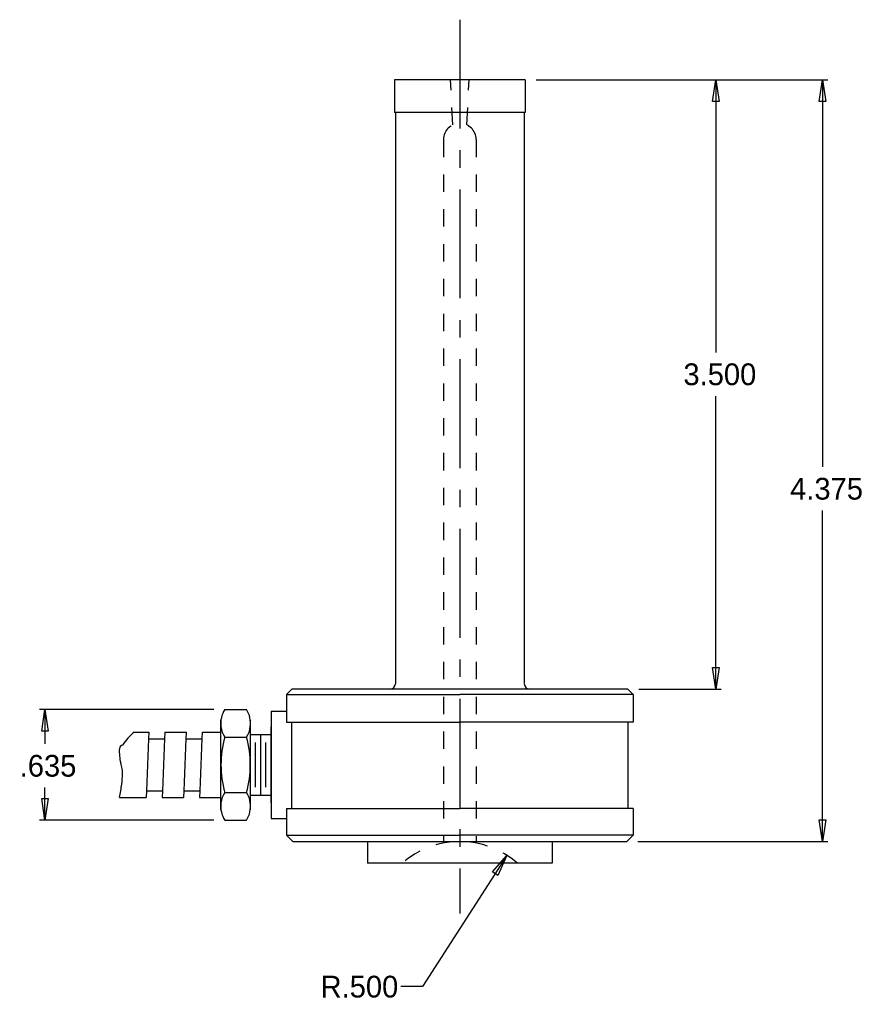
# Model space of a CAD drawing. Extents: x -12.53 to -7.68, y -0.52 to 5.13.
import ezdxf

# ---------------------------------------------------------------- set-up
doc = ezdxf.new("R2010")
doc.units = 0
doc.header["$MEASUREMENT"] = 0
doc.header["$PDMODE"] = 2
doc.linetypes.add('CENTER', pattern=[0.95, 0.625, -0.125, 0.075, -0.125])
doc.linetypes.add('DASHED', pattern=[0.2, 0.1, -0.1])
doc.layers.get('DEFPOINTS').update_dxf_attribs({"linetype": 'CONTINUOUS'})
doc.layers.add('CK_LEVEL_1', color=7, linetype='CONTINUOUS')
doc.dimstyles.new('DIMSTYLE1', dxfattribs={"dimtxt": 0.125, "dimasz": 0.125, "dimexe": 0.125, "dimexo": 0.0625, "dimgap": 0.09, "dimtad": 0, "dimtih": 1, "dimtoh": 1, "dimdec": 4, "dimzin": 0, "dimtxsty": 'STANDARD', "dimcen": 0.09, "dimazin": 3, "dimtfac": 1, "dimtdec": 4, "dimtofl": 0, "dimtmove": 0, "dimatfit": 3, "dimtolj": 1, "dimtzin": 0})

# ---------------------------------------------------------------- blocks, each defined once
blk = doc.blocks.new('*D0')
at = {"layer": 'CK_LEVEL_1', "color": 4, "linetype": 'CONTINUOUS'}
for p, q in [((-9.7297, 0.3333), (-10.2142, -0.4207)), ((-10.2142, -0.4207), (-10.3392, -0.4207))]:
    blk.add_line(p, q, dxfattribs=at)
at = {"layer": 'CK_LEVEL_1', "color": 4, "linetype": 'CONTINUOUS', "invisible_edges": 4}
blk.add_3dface([(-9.7297, 0.3333), (-9.7815, 0.218), (-9.813, 0.2383)], dxfattribs=at)
at = {"layer": 'DEFPOINTS', "color": 0, "linetype": 'CONTINUOUS'}
for p in [(-9.7297, 0.3333), (-10, -0.0873)]:
    blk.add_point(p, dxfattribs=at)
at = {"layer": 'CK_LEVEL_1', "color": 4, "linetype": 'CONTINUOUS'}
blk.add_text('R.500', height=0.125, dxfattribs=at).set_placement((-10.7994, -0.4832))
blk = doc.blocks.new('*D1')
at = {"layer": 'CK_LEVEL_1', "color": 4, "linetype": 'CONTINUOUS'}
for p, q in [((-9.5625, 4.7877), (-7.8862, 4.7877)), ((-7.9174, 4.7877), (-7.9174, 2.5641)), ((-7.9174, 0.4127), (-7.9174, 2.3141)), ((-8.9785, 0.4127), (-7.8862, 0.4127))]:
    blk.add_line(p, q, dxfattribs=at)
at = {"layer": 'CK_LEVEL_1', "color": 4, "linetype": 'CONTINUOUS', "invisible_edges": 4}
for points in [[(-7.9174, 4.7877), (-7.8987, 4.6627), (-7.9362, 4.6627)], [(-7.9174, 0.4127), (-7.9362, 0.5377), (-7.8987, 0.5377)]]:
    blk.add_3dface(points, dxfattribs=at)
at = {"layer": 'DEFPOINTS', "color": 0, "linetype": 'CONTINUOUS'}
for p in [(-9.625, 4.7877), (-7.9174, 4.7877), (-9.041, 0.4127)]:
    blk.add_point(p, dxfattribs=at)
at = {"layer": 'CK_LEVEL_1', "color": 4, "linetype": 'CONTINUOUS'}
blk.add_text('4.375', height=0.125, dxfattribs=at).set_placement((-8.1037, 2.3766))
blk = doc.blocks.new('*D2')
at = {"layer": 'CK_LEVEL_1', "color": 4, "linetype": 'CONTINUOUS'}
for p, q in [((-11.4121, 1.1707), (-12.4131, 1.1707)), ((-12.3818, 1.1707), (-12.3818, 0.9729)), ((-12.3818, 0.5357), (-12.3818, 0.7229)), ((-11.4121, 0.5357), (-12.4131, 0.5357))]:
    blk.add_line(p, q, dxfattribs=at)
at = {"layer": 'CK_LEVEL_1', "color": 4, "linetype": 'CONTINUOUS', "invisible_edges": 4}
for points in [[(-12.3818, 1.1707), (-12.3631, 1.0457), (-12.4006, 1.0457)], [(-12.3818, 0.5357), (-12.4006, 0.6607), (-12.3631, 0.6607)]]:
    blk.add_3dface(points, dxfattribs=at)
at = {"layer": 'DEFPOINTS', "color": 0, "linetype": 'CONTINUOUS'}
for p in [(-12.3818, 1.1707), (-11.3496, 1.1707), (-11.3496, 0.5357)]:
    blk.add_point(p, dxfattribs=at)
at = {"layer": 'CK_LEVEL_1', "color": 4, "linetype": 'CONTINUOUS'}
blk.add_text('.635', height=0.125, dxfattribs=at).set_placement((-12.5268, 0.7854))
blk = doc.blocks.new('*D3')
at = {"layer": 'CK_LEVEL_1', "color": 4, "linetype": 'CONTINUOUS'}
for p, q in [((-9.5625, 4.7877), (-8.4986, 4.7877)), ((-8.5299, 4.7877), (-8.5299, 3.2213)), ((-8.5299, 1.2877), (-8.5299, 2.9713)), ((-8.9725, 1.2877), (-8.4986, 1.2877))]:
    blk.add_line(p, q, dxfattribs=at)
at = {"layer": 'CK_LEVEL_1', "color": 4, "linetype": 'CONTINUOUS', "invisible_edges": 4}
for points in [[(-8.5299, 4.7877), (-8.5111, 4.6627), (-8.5486, 4.6627)], [(-8.5299, 1.2877), (-8.5486, 1.4127), (-8.5111, 1.4127)]]:
    blk.add_3dface(points, dxfattribs=at)
at = {"layer": 'DEFPOINTS', "color": 0, "linetype": 'CONTINUOUS'}
for p in [(-9.625, 4.7877), (-9.035, 1.2877), (-8.5299, 1.2877)]:
    blk.add_point(p, dxfattribs=at)
at = {"layer": 'CK_LEVEL_1', "color": 4, "linetype": 'CONTINUOUS'}
blk.add_text('3.500', height=0.125, dxfattribs=at).set_placement((-8.7162, 3.0338))

msp = doc.modelspace()

# ---------------------------------------------------------------- linework, layer by layer
at = {"layer": 'CK_LEVEL_1', "color": 2, "linetype": 'CENTER'}
msp.add_line((-10, 5.133), (-10, 0), dxfattribs=at)
at = {"layer": 'CK_LEVEL_1', "color": 1, "linetype": 'CONTINUOUS'}
for p, q in [((-10.375, 4.7877), (-10.375, 4.6007)), ((-9.625, 4.7877), (-10.375, 4.7877)), ((-9.625, 4.7877), (-9.625, 4.6007)), ((-9.625, 4.6007), (-10.375, 4.6007)), ((-10.37, 4.6007), (-10.37, 1.3177)), ((-9.63, 4.6007), (-9.63, 1.3197)), ((-10.995, 1.2577), (-10.965, 1.2877)), ((-10.995, 1.2577), (-10, 1.2577)), ((-10.995, 1.2577), (-10.995, 1.0977)), ((-9.035, 1.2877), (-10.965, 1.2877)), ((-9.005, 1.2577), (-10, 1.2577)), ((-9.005, 1.2577), (-9.035, 1.2877)), ((-9.005, 1.2577), (-9.035, 1.2877)), ((-9.005, 1.2577), (-9.035, 1.2877)), ((-9.005, 1.2577), (-9.005, 1.0977)), ((-9.005, 1.2577), (-9.005, 1.0977)), ((-9.005, 1.2577), (-9.005, 1.0977)), ((-11.3496, 1.17068), (-11.22429, 1.17068)), ((-11.0835, 1.16125), (-10.995, 1.16125)), ((-11.0835, 1.16125), (-11.0835, 0.54525)), ((-11.37123, 1.02963), (-11.37123, 1.10999)), ((-11.20265, 1.04986), (-11.20265, 1.10999)), ((-10.995, 1.0977), (-10, 1.0977)), ((-10.965, 0.6027), (-10.965, 1.0977)), ((-9.005, 1.0977), (-10, 1.0977)), ((-9.035, 1.0977), (-9.035, 0.6027)), ((-11.86878, 1.04054), (-11.78539, 1.04054)), ((-11.78539, 1.04054), (-11.78704, 1.00235)), ((-11.6935, 1.04054), (-11.69514, 1.00235)), ((-11.6935, 1.04054), (-11.57058, 1.04054)), ((-11.57058, 1.04054), (-11.57222, 1.00235)), ((-11.47869, 1.04054), (-11.48033, 1.00235)), ((-11.47869, 1.04054), (-11.37128, 1.04054)), ((-11.37128, 0.66581), (-11.37128, 1.04054)), ((-11.20265, 0.6565), (-11.20265, 1.04986)), ((-11.20265, 1.02695), (-11.0835, 1.02695)), ((-11.14308, 0.67943), (-11.14308, 1.02695)), ((-11.0835, 0.63475), (-11.0835, 1.07163)), ((-11.78704, 1.00235), (-11.79942, 0.704)), ((-11.78674, 1.00235), (-11.69484, 1.00235)), ((-11.69514, 1.00235), (-11.70752, 0.704)), ((-11.57222, 1.00235), (-11.5846, 0.704)), ((-11.57192, 1.00235), (-11.48003, 1.00235)), ((-11.48033, 1.00235), (-11.49271, 0.704)), ((-11.3496, 1.01221), (-11.22429, 1.01221)), ((-11.17286, 0.72461), (-11.17286, 0.9819)), ((-11.11329, 0.72461), (-11.11329, 0.9819)), ((-11.79942, 0.704), (-11.80091, 0.66581)), ((-11.79957, 0.704), (-11.70782, 0.704)), ((-11.70752, 0.704), (-11.70917, 0.66581)), ((-11.5846, 0.704), (-11.58609, 0.66581)), ((-11.58475, 0.704), (-11.49301, 0.704)), ((-11.49271, 0.704), (-11.49435, 0.66581)), ((-11.3496, 0.69429), (-11.22429, 0.69429)), ((-11.20265, 0.67943), (-11.0835, 0.67943)), ((-11.95471, 0.66581), (-11.80091, 0.66581)), ((-11.70917, 0.66581), (-11.58609, 0.66581)), ((-11.49435, 0.66581), (-11.37128, 0.66581)), ((-11.37123, 0.59651), (-11.37123, 0.67673)), ((-11.20265, 0.59651), (-11.20265, 0.6565)), ((-10.995, 0.6027), (-10, 0.6027)), ((-10.995, 0.6027), (-10.995, 0.4487)), ((-9.005, 0.6027), (-10, 0.6027)), ((-9.005, 0.6027), (-9.005, 0.4487)), ((-11.3496, 0.53568), (-11.22429, 0.53568)), ((-11.0835, 0.54525), (-10.995, 0.54525)), ((-10.995, 0.4487), (-10, 0.4487)), ((-10.995, 0.4487), (-10.959, 0.4127)), ((-10.959, 0.4127), (-9.041, 0.4127)), ((-10.53, 0.4127), (-10.53, 0.2877)), ((-9.005, 0.4487), (-10, 0.4487)), ((-9.47, 0.4127), (-9.47, 0.2877)), ((-9.005, 0.4487), (-9.041, 0.4127)), ((-9.47, 0.2877), (-10.53, 0.2877))]:
    msp.add_line(p, q, dxfattribs=at)
at = {"layer": 'CK_LEVEL_1', "color": 1, "linetype": 'DASHED'}
for p, q in [((-10.04, 4.5287), (-10.0536, 4.7877)), ((-9.96, 4.5287), (-9.9464, 4.7877)), ((-10.0934, 4.4443), (-10.0934, 0.4127)), ((-9.9064, 4.4443), (-9.9064, 0.4127))]:
    msp.add_line(p, q, dxfattribs=at)
msp.add_arc((-9.99995, 4.4443), 0.0935, 0, 180, dxfattribs=at)
at = {"layer": 'CK_LEVEL_1', "color": 1, "linetype": 'CONTINUOUS'}
for centre, radius, start, end in [((-10.4, 1.3177), 0.03, 270, 360), ((-9.6, 1.3177), 0.03, 180, 270), ((-11.22316, 1.09145), 0.14929, 147.91174, 187.15712), ((-11.35082, 1.09145), 0.14928, 352.84221, 392.08826), ((-11.67033, 0.78982), 0.31982, 128.35596, 146.38479), ((-11.22316, 1.09145), 0.14929, 187.15712, 212.08369), ((-11.35082, 1.09145), 0.14928, 327.91631, 352.84221), ((-11.93081, 0.94346), 0.02414, 104.05342, 170.9335), ((-10.77699, 0.85325), 0.59429, 164.49126, 195.50874), ((-11.79699, 0.85325), 0.59429, 344.49126, 375.50874), ((-11.63232, 0.93402), 0.3226, 177.64659, 192.72652), ((-12.1102, 0.80347), 0.17369, 359.46854, 380.02389), ((-12.41711, 0.80492), 0.48062, 352.39831, 359.63543), ((-12.70304, 0.84309), 0.76908, 346.6786, 352.3972), ((-11.22316, 0.61504), 0.14929, 147.91174, 172.84288), ((-11.35082, 0.61504), 0.14928, 7.15779, 32.08826), ((-11.22316, 0.61504), 0.14929, 172.84288, 212.08369), ((-11.35082, 0.61504), 0.14928, 327.91631, 367.15779)]:
    msp.add_arc(centre, radius, start, end, dxfattribs=at)
at = {"layer": 'CK_LEVEL_1', "color": 2, "linetype": 'DASHED'}
msp.add_arc((-10, -0.0873), 0.5, 48.59038, 131.40962, dxfattribs=at)

# ---------------------------------------------------------------- dimensions: what is measured, and where the dimension line sits
at = {"layer": 'CK_LEVEL_1', "color": 4, "linetype": 'CONTINUOUS'}
for base, p1, p2, picture, middle in [((-7.91741, 4.7877), (-9.625, 4.7877), (-9.041, 0.4127), '*D1', (-8.10374, 2.37656)), ((-8.52989, 1.2877), (-9.035, 1.2877), (-9.625, 4.7877), '*D3', (-8.71621, 3.03377)), ((-12.38184, 1.17068), (-11.3496, 1.17068), (-11.3496, 0.53568), '*D2', (-12.52676, 0.78542))]:
    dim = msp.add_linear_dim(base=base, p1=p1, p2=p2, angle=90, dimstyle='DIMSTYLE1', dxfattribs=at)
    dim.commit()
    dim.dimension.update_dxf_attribs({"geometry": picture, "text_midpoint": middle})
dim = msp.add_radius_dim(center=(-10, -0.0873), mpoint=(-9.72969, 0.33333), dimstyle='DIMSTYLE1', dxfattribs=at)
dim.commit()
dim.dimension.update_dxf_attribs({"geometry": '*D0', "text_midpoint": (-10.79939, -0.48317)})

doc.saveas('drawing.dxf')
